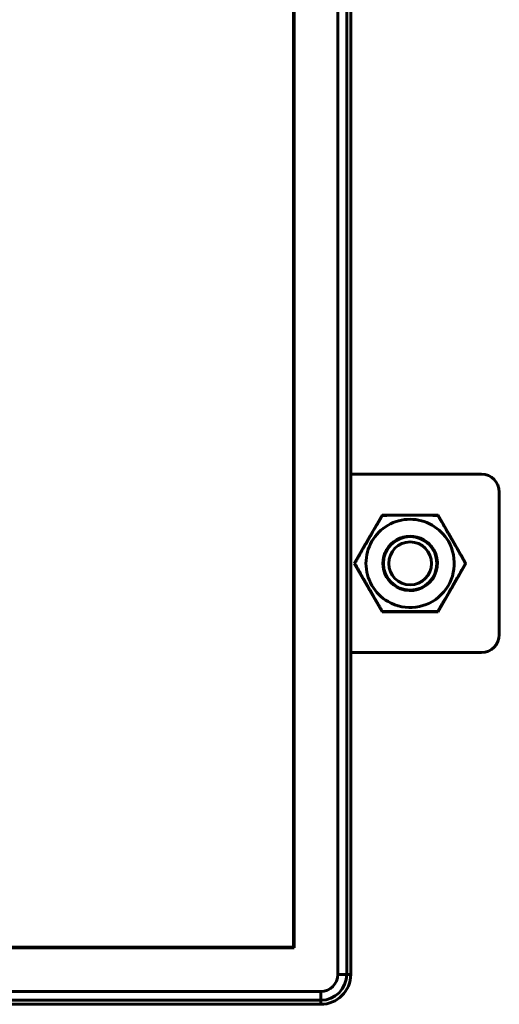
# Model space of a CAD drawing. Header units: millimetres. Extents: x -56 to 71, y -66 to 44.
# Tile 11 of 12: x 44 to 71, y -66 to -11. Entities that reach past the tile are written whole.
import ezdxf

# ---------------------------------------------------------------- set-up
doc = ezdxf.new("R2010")
doc.units = ezdxf.units.MM
doc.linetypes.add('K5LT32769', pattern=[0])
doc.linetypes.add('K5LT_BASIC', pattern=[0])

msp = doc.modelspace()

# ---------------------------------------------------------------- linework, layer by layer
at = {"color": 150, "linetype": 'K5LT32769', "lineweight": 60, "true_color": 0x0080ff}
for p, q in [((61.738, -64.304), (61.738, 42.766)), ((61.738, -64.304), (61.738, 42.766)), ((62.235, 42.766), (62.235, -64.304)), ((62.235, 42.766), (62.235, -64.304)), ((62.462, -64.304), (62.462, 42.766)), ((59.291, -62.81), (59.291, 41.272)), ((69.789, -36.256), (62.462, -36.256)), ((70.789, -37.256), (70.789, -45.256)), ((62.662, -41.256), (64.226, -38.548)), ((64.226, -38.548), (67.353, -38.548)), ((67.353, -38.548), (68.917, -41.256)), ((64.226, -43.965), (62.662, -41.256)), ((68.917, -41.256), (67.353, -43.965)), ((67.353, -43.965), (64.226, -43.965)), ((69.789, -46.256), (62.462, -46.256)), ((-44.791, -62.81), (59.291, -62.81)), ((61.738, -64.304), (62.235, -64.304)), ((61.738, -64.304), (62.235, -64.304)), ((62.235, -64.304), (62.462, -64.304)), ((62.235, -64.304), (62.462, -64.304)), ((-46.285, -65.256), (60.785, -65.256)), ((-46.285, -65.256), (60.785, -65.256)), ((60.785, -65.256), (60.785, -65.753)), ((60.785, -65.256), (60.785, -65.753)), ((60.785, -65.753), (-46.285, -65.753)), ((60.785, -65.753), (-46.285, -65.753)), ((-46.285, -65.981), (60.785, -65.981)), ((60.785, -65.981), (60.785, -65.753)), ((60.785, -65.981), (60.785, -65.753))]:
    msp.add_line(p, q, dxfattribs=at)
at = {"color": 150, "linetype": 'K5LT_BASIC', "lineweight": 60, "true_color": 0x0080ff}
for p, q in [((59.25, -62.769), (59.25, 41.231)), ((-44.75, -62.769), (59.25, -62.769))]:
    msp.add_line(p, q, dxfattribs=at)
at = {"color": 150, "linetype": 'K5LT32769', "lineweight": 60, "true_color": 0x0080ff}
for radius in [1.5, 1.2]:
    msp.add_circle((65.789, -41.256), radius, dxfattribs=at)
for centre, radius, start, end in [((69.789, -37.256), 1, 0, 90), ((65.789, -41.256), 2.475, 120, 240), ((65.789, -41.256), 2.475, 120, 240), ((65.789, -41.256), 2.475, 60, 120), ((65.789, -41.256), 2.475, 60, 120), ((65.789, -41.256), 2.475, 30, 60), ((65.789, -41.256), 2.475, 30, 60), ((65.789, -41.256), 1.529, 60, 120), ((65.789, -41.256), 1.529, 120, 240), ((65.789, -41.256), 2.475, 240, 30), ((65.789, -41.256), 2.475, 240, 30), ((65.789, -41.256), 1.529, 30, 60), ((65.789, -41.256), 1.529, 240, 30), ((69.789, -45.256), 1, 270, 0), ((60.785, -64.304), 0.952, 270, 0), ((60.785, -64.304), 1.449, 270, 0), ((60.785, -64.304), 0.952, 270, 0), ((60.785, -64.304), 1.449, 270, 0), ((60.785, -64.304), 1.677, 270, 0)]:
    msp.add_arc(centre, radius, start, end, dxfattribs=at)
for points, knots in [([(64.235, -38.564), (64.214, -38.599), (64.177, -38.661), (64.125, -38.75), (64.062, -38.857), (63.999, -38.965), (63.935, -39.073), (63.882, -39.165), (63.821, -39.268), (63.755, -39.381), (63.688, -39.496), (63.63, -39.595), (63.581, -39.68), (63.527, -39.774), (63.473, -39.867), (63.419, -39.961), (63.378, -40.031), (63.338, -40.101), (63.298, -40.17), (63.259, -40.238), (63.221, -40.305), (63.183, -40.371), (63.079, -40.554), (62.969, -40.747), (62.853, -40.952), (62.795, -41.053), (62.738, -41.155), (62.699, -41.222), (62.68, -41.256)], [0, 0, 0, 0, 0.04046, 0.070805, 0.10115, 0.161841, 0.192186, 0.222531, 0.264723, 0.306916, 0.349108, 0.3913, 0.417041, 0.442782, 0.494265, 0.520006, 0.545747, 0.571488, 0.597229, 0.621764, 0.646299, 0.670834, 0.695369, 0.847684, 0.885763, 0.923842, 0.961921, 1, 1, 1, 1]), ([(67.344, -38.564), (67.323, -38.563), (67.282, -38.563), (67.21, -38.563), (67.128, -38.562), (67.003, -38.561), (66.878, -38.56), (66.753, -38.559), (66.647, -38.558), (66.528, -38.558), (66.396, -38.557), (66.286, -38.556), (66.197, -38.556), (66.126, -38.556), (66.05, -38.556), (65.969, -38.556), (65.888, -38.555), (65.807, -38.555), (65.726, -38.555), (65.645, -38.555), (65.564, -38.556), (65.485, -38.556), (65.407, -38.556), (65.33, -38.556), (65.253, -38.557), (65.162, -38.557), (65.057, -38.558), (64.899, -38.559), (64.742, -38.56), (64.585, -38.561), (64.468, -38.562), (64.352, -38.563), (64.274, -38.563), (64.235, -38.564)], [0, 0, 0, 0, 0.02023, 0.04046, 0.070805, 0.10115, 0.161841, 0.192186, 0.222531, 0.264723, 0.306916, 0.349108, 0.370204, 0.3913, 0.417041, 0.442782, 0.468524, 0.494265, 0.520006, 0.545747, 0.571488, 0.597229, 0.621764, 0.646299, 0.670834, 0.695369, 0.733448, 0.771527, 0.847684, 0.885763, 0.923842, 0.961921, 1, 1, 1, 1]), ([(68.129, -39.906), (68.115, -39.883), (68.089, -39.838), (68.05, -39.77), (68.01, -39.702), (67.971, -39.634), (67.932, -39.566), (67.892, -39.498), (67.853, -39.431), (67.748, -39.251), (67.636, -39.061), (67.519, -38.861), (67.461, -38.762), (67.402, -38.663), (67.364, -38.597), (67.344, -38.564)], [0, 0, 0, 0, 0.05, 0.1, 0.15, 0.2, 0.25, 0.3, 0.35, 0.4, 0.7, 0.775, 0.85, 0.925, 1, 1, 1, 1]), ([(68.899, -41.256), (68.896, -41.251), (68.889, -41.24), (68.877, -41.217), (68.854, -41.177), (68.821, -41.119), (68.782, -41.05), (68.729, -40.958), (68.664, -40.842), (68.591, -40.714), (68.534, -40.614), (68.494, -40.543), (68.464, -40.49), (68.433, -40.437), (68.393, -40.366), (68.346, -40.284), (68.294, -40.193), (68.229, -40.08), (68.174, -39.984), (68.135, -39.917), (68.129, -39.906)], [0, 0, 0, 0, 0.011835, 0.024894, 0.051012, 0.103248, 0.155178, 0.207107, 0.310661, 0.414215, 0.492615, 0.531816, 0.571016, 0.610217, 0.649417, 0.727818, 0.789651, 0.851485, 0.975153, 1, 1, 1, 1]), ([(62.68, -41.256), (62.7, -41.291), (62.734, -41.352), (62.784, -41.439), (62.843, -41.544), (62.918, -41.676), (63, -41.82), (63.075, -41.952), (63.142, -42.071), (63.199, -42.17), (63.245, -42.25), (63.281, -42.313), (63.319, -42.38), (63.373, -42.474), (63.428, -42.568), (63.481, -42.661), (63.522, -42.731), (63.563, -42.801), (63.603, -42.87), (63.642, -42.938), (63.681, -43.005), (63.72, -43.071), (63.766, -43.15), (63.818, -43.24), (63.898, -43.376), (63.978, -43.512), (64.057, -43.647), (64.116, -43.748), (64.175, -43.848), (64.215, -43.916), (64.235, -43.949)], [0, 0, 0, 0, 0.039173, 0.068553, 0.097932, 0.156691, 0.215451, 0.259359, 0.303267, 0.347175, 0.369129, 0.391083, 0.416828, 0.442573, 0.494063, 0.519807, 0.545552, 0.571297, 0.597042, 0.621627, 0.646212, 0.670798, 0.695383, 0.73346, 0.771537, 0.847691, 0.885769, 0.923846, 0.961923, 1, 1, 1, 1]), ([(67.344, -43.949), (67.365, -43.914), (67.402, -43.851), (67.454, -43.763), (67.517, -43.655), (67.58, -43.548), (67.643, -43.44), (67.697, -43.348), (67.757, -43.245), (67.824, -43.132), (67.891, -43.017), (67.949, -42.918), (67.998, -42.833), (68.052, -42.739), (68.106, -42.646), (68.16, -42.552), (68.201, -42.482), (68.241, -42.412), (68.281, -42.343), (68.319, -42.275), (68.358, -42.208), (68.396, -42.141), (68.5, -41.959), (68.61, -41.766), (68.726, -41.561), (68.784, -41.459), (68.841, -41.358), (68.88, -41.29), (68.899, -41.256)], [0, 0, 0, 0, 0.04046, 0.070805, 0.10115, 0.161841, 0.192186, 0.222531, 0.264723, 0.306916, 0.349108, 0.3913, 0.417041, 0.442782, 0.494265, 0.520006, 0.545747, 0.571488, 0.597229, 0.621764, 0.646299, 0.670834, 0.695369, 0.847684, 0.885763, 0.923842, 0.961921, 1, 1, 1, 1]), ([(64.235, -43.949), (64.286, -43.95), (64.388, -43.95), (64.541, -43.952), (64.695, -43.953), (64.85, -43.954), (65.004, -43.955), (65.21, -43.956), (65.391, -43.957), (65.548, -43.957), (65.629, -43.957), (65.71, -43.957), (65.79, -43.957), (65.871, -43.957), (65.951, -43.957), (66.032, -43.957), (66.112, -43.957), (66.192, -43.957), (66.271, -43.956), (66.351, -43.956), (66.428, -43.956), (66.503, -43.955), (66.577, -43.955), (66.651, -43.954), (66.752, -43.954), (66.88, -43.953), (67.035, -43.952), (67.164, -43.951), (67.267, -43.95), (67.318, -43.949), (67.344, -43.949)], [0, 0, 0, 0, 0.05, 0.1, 0.15, 0.2, 0.249496, 0.298991, 0.397982, 0.423555, 0.449128, 0.4747, 0.500273, 0.525845, 0.551418, 0.576991, 0.602563, 0.627879, 0.653195, 0.678511, 0.703827, 0.727554, 0.751282, 0.775009, 0.798737, 0.849053, 0.899368, 0.949684, 0.974842, 1, 1, 1, 1])]:
    msp.add_open_spline(points, degree=3, knots=knots, dxfattribs=at)

doc.saveas('drawing.dxf')
